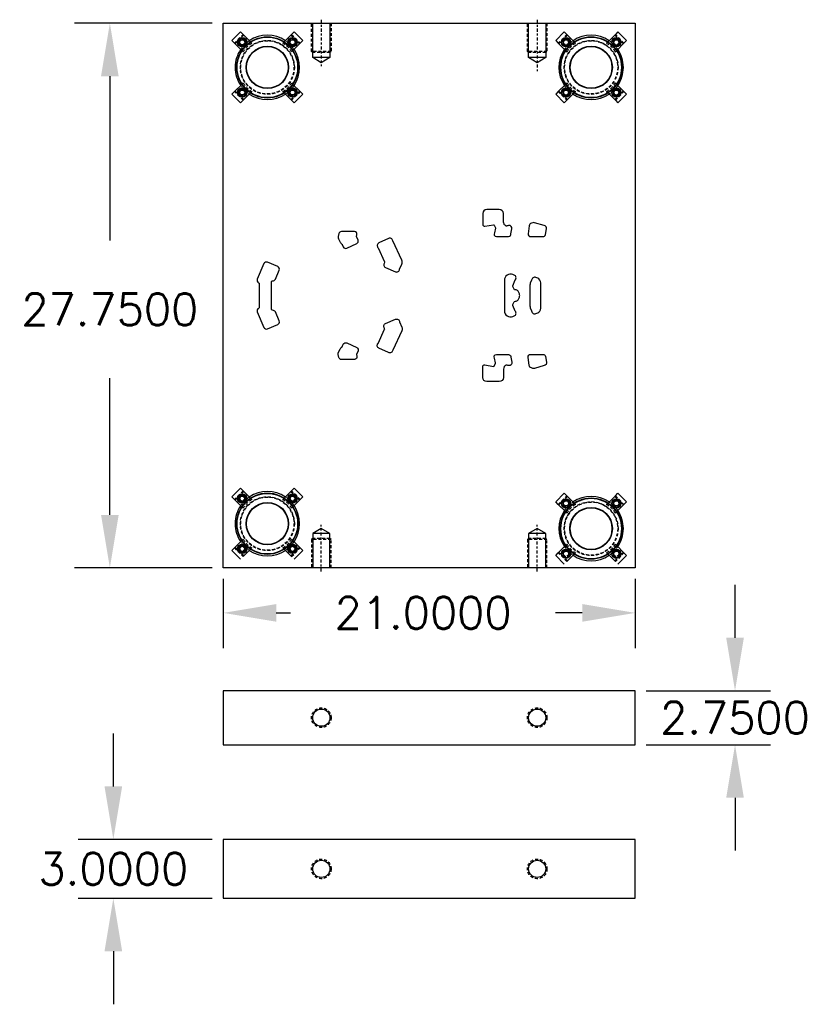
# Model space of a CAD drawing. Header units: inches. Extents: x -77 to 299, y -110 to 144.
# Tile 1 of 256: x -52 to -11, y -99 to -48. Entities that reach past the tile are written whole.
import ezdxf

# ---------------------------------------------------------------- set-up
doc = ezdxf.new("R2010")
doc.units = ezdxf.units.IN
doc.header["$MEASUREMENT"] = 0
doc.linetypes.add('CENTER', pattern=[0.249, 0.156, -0.031, 0.031, -0.031])
doc.linetypes.add('HIDDEN', pattern=[0.225, 0.15, -0.075])
doc.layers.get('DEFPOINTS').update_dxf_attribs({"color": 8})
for name, color, linetype in [('DSS-M-C', 74, 'CENTER'), ('DSS-M-D', 42, 'Continuous'), ('DSS-M-H', 4, 'HIDDEN'), ('DSS-M-S', 53, 'Continuous')]:
    doc.layers.add(name, color=color, linetype=linetype)
doc.styles.get("Standard").update_dxf_attribs({"font": 'txt.shx'})
doc.dimstyles.new('Large', dxfattribs={"dimscale": 9, "dimtxt": 0.18, "dimasz": 0.3, "dimexe": 0.2, "dimexo": 0.0625, "dimgap": 0.3, "dimtad": 0, "dimtih": 1, "dimtoh": 1, "dimdec": 4, "dimzin": 0, "dimdsep": 46, "dimtxsty": 'Standard', "dimcen": 0.09, "dimazin": 0, "dimtfac": 1, "dimtdec": 4, "dimtofl": 0, "dimtmove": 0, "dimatfit": 3, "dimfxl": 0, "dimtolj": 1, "dimtzin": 0, "dimarcsym": 0})

# ---------------------------------------------------------------- blocks, each defined once
blk = doc.blocks.new('*D1482')
at = {"layer": 'DEFPOINTS', "color": 0}
for p in [(-41.183, -48.649), (-46.961, -76.399), (-41.183, -76.399)]:
    blk.add_point(p, dxfattribs=at)
at = {"layer": 'DSS-M-D', "color": 0, "lineweight": -2}
for p, q in [((-41.745, -48.649), (-48.761, -48.649)), ((-46.961, -51.349), (-46.961, -59.718)), ((-46.961, -73.699), (-46.961, -66.738)), ((-41.745, -76.399), (-48.761, -76.399))]:
    blk.add_line(p, q, dxfattribs=at)
at = {"layer": 'DSS-M-D', "color": 0}
for points in [[(-47.411, -51.349), (-46.511, -51.349), (-46.961, -48.649)], [(-47.411, -73.699), (-46.511, -73.699), (-46.961, -76.399)]]:
    blk.add_solid(points, dxfattribs=at)
at = {"layer": 'DSS-M-D', "color": 0, "insert": (-46.961, -63.228), "char_height": 1.62, "attachment_point": 5}
blk.add_mtext('\\A1;27.7500', dxfattribs=at)
blk = doc.blocks.new('*D1483')
at = {"layer": 'DEFPOINTS', "color": 0}
for p in [(-41.183, -76.399), (-20.183, -76.399), (-20.183, -78.694)]:
    blk.add_point(p, dxfattribs=at)
at = {"layer": 'DSS-M-D', "color": 0, "lineweight": -2}
for p, q in [((-41.183, -76.961), (-41.183, -80.494)), ((-20.183, -76.961), (-20.183, -80.494)), ((-38.483, -78.694), (-37.746, -78.694)), ((-22.883, -78.694), (-24.246, -78.694))]:
    blk.add_line(p, q, dxfattribs=at)
at = {"layer": 'DSS-M-D', "color": 0}
for points in [[(-38.483, -78.244), (-38.483, -79.144), (-41.183, -78.694)], [(-22.883, -78.244), (-22.883, -79.144), (-20.183, -78.694)]]:
    blk.add_solid(points, dxfattribs=at)
at = {"layer": 'DSS-M-D', "color": 0, "insert": (-30.996, -78.694), "char_height": 1.62, "attachment_point": 5}
blk.add_mtext('\\A1;21.0000', dxfattribs=at)
blk = doc.blocks.new('*D1484')
at = {"layer": 'DEFPOINTS', "color": 0}
for p in [(-41.183, -90.238), (-46.783, -93.238), (-41.183, -93.238)]:
    blk.add_point(p, dxfattribs=at)
at = {"layer": 'DSS-M-D', "color": 0, "lineweight": -2}
for p, q in [((-46.783, -87.538), (-46.783, -84.838)), ((-41.745, -90.238), (-48.583, -90.238)), ((-41.745, -93.238), (-48.583, -93.238)), ((-46.783, -95.938), (-46.783, -98.638))]:
    blk.add_line(p, q, dxfattribs=at)
at = {"layer": 'DSS-M-D', "color": 0}
for points in [[(-47.233, -87.538), (-46.333, -87.538), (-46.783, -90.238)], [(-47.233, -95.938), (-46.333, -95.938), (-46.783, -93.238)]]:
    blk.add_solid(points, dxfattribs=at)
at = {"layer": 'DSS-M-D', "color": 0, "insert": (-46.783, -91.738), "char_height": 1.62, "attachment_point": 5}
blk.add_mtext('\\A1;3.0000', dxfattribs=at)
blk = doc.blocks.new('*D1485')
at = {"layer": 'DEFPOINTS', "color": 0}
for p in [(-20.183, -82.659), (-15.099, -82.659), (-20.183, -85.409)]:
    blk.add_point(p, dxfattribs=at)
at = {"layer": 'DSS-M-D', "color": 0, "lineweight": -2}
for p, q in [((-15.099, -79.959), (-15.099, -77.259)), ((-19.62, -82.659), (-13.299, -82.659)), ((-19.62, -85.409), (-13.299, -85.409)), ((-15.099, -88.109), (-15.099, -90.809))]:
    blk.add_line(p, q, dxfattribs=at)
at = {"layer": 'DSS-M-D', "color": 0}
for points in [[(-15.549, -79.959), (-14.649, -79.959), (-15.099, -82.659)], [(-15.549, -88.109), (-14.649, -88.109), (-15.099, -85.409)]]:
    blk.add_solid(points, dxfattribs=at)
at = {"layer": 'DSS-M-D', "color": 0, "insert": (-15.099, -84.034), "char_height": 1.62, "attachment_point": 5}
blk.add_mtext('\\A1;2.7500', dxfattribs=at)
blk = doc.blocks.new('dm108939')
at = {"layer": 'DSS-M-H'}
blk.add_circle((0, 0), 0.5, dxfattribs=at)
at = {"layer": 'DSS-M-S'}
blk.add_circle((0, 0), 0.438, dxfattribs=at)

msp = doc.modelspace()

# ---------------------------------------------------------------- linework, layer by layer
at = {"layer": 'DSS-M-C'}
for p, q in [((-36.18288, -48.46856), (-36.18288, -50.84106)), ((-25.18288, -48.46856), (-25.18288, -51.089)), ((-36.18288, -76.57856), (-36.18288, -74.20606)), ((-25.18288, -76.57856), (-25.18288, -74.20606))]:
    msp.add_line(p, q, dxfattribs=at)
at = {"layer": 'DSS-M-H'}
for p, q in [((-40.60624, -49.6636), (-40.16784, -49.22519)), ((-40.58786, -49.68198), (-40.14945, -49.24357)), ((-40.13708, -49.25595), (-40.57549, -49.69435)), ((-39.79656, -49.59646), (-39.72186, -49.67117)), ((-38.14389, -49.67117), (-38.06919, -49.59646)), ((-37.29027, -49.69435), (-37.72867, -49.25595)), ((-37.7163, -49.24357), (-37.27789, -49.68198)), ((-37.69791, -49.22519), (-37.25951, -49.6636)), ((-23.66784, -49.22519), (-24.10624, -49.6636)), ((-23.64945, -49.24357), (-24.08786, -49.68198)), ((-24.07549, -49.69435), (-23.63708, -49.25595)), ((-23.22186, -49.67117), (-23.29656, -49.59646)), ((-21.56919, -49.59646), (-21.64389, -49.67117)), ((-21.22867, -49.25595), (-20.79027, -49.69435)), ((-20.77789, -49.68198), (-21.2163, -49.24357)), ((-20.75951, -49.6636), (-21.19791, -49.22519)), ((-40.16027, -50.10957), (-40.23497, -50.03487)), ((-37.63078, -50.03487), (-37.70549, -50.10957)), ((-35.68288, -50.08606), (-36.68288, -50.08606)), ((-24.68288, -50.08606), (-25.68288, -50.08606)), ((-23.73497, -50.03487), (-23.66027, -50.10957)), ((-21.20549, -50.10957), (-21.13078, -50.03487)), ((-40.16784, -52.57193), (-40.60624, -52.13352)), ((-40.14945, -52.55354), (-40.58786, -52.11513)), ((-40.57549, -52.10276), (-40.13708, -52.54117)), ((-40.23497, -51.76225), (-40.16027, -51.68754)), ((-39.72186, -52.12595), (-39.79656, -52.20065)), ((-38.06919, -52.20065), (-38.14389, -52.12595)), ((-37.72867, -52.54117), (-37.29027, -52.10276)), ((-37.27789, -52.11513), (-37.7163, -52.55354)), ((-37.70549, -51.68754), (-37.63078, -51.76225)), ((-37.25951, -52.13352), (-37.69791, -52.57193)), ((-24.10624, -52.13352), (-23.66784, -52.57193)), ((-24.08786, -52.11513), (-23.64945, -52.55354)), ((-23.63708, -52.54117), (-24.07549, -52.10276)), ((-23.66027, -51.68754), (-23.73497, -51.76225)), ((-23.29656, -52.20065), (-23.22186, -52.12595)), ((-21.64389, -52.12595), (-21.56919, -52.20065)), ((-20.79027, -52.10276), (-21.22867, -52.54117)), ((-21.2163, -52.55354), (-20.77789, -52.11513)), ((-21.13078, -51.76225), (-21.20549, -51.68754)), ((-21.19791, -52.57193), (-20.75951, -52.13352)), ((-40.16784, -72.47519), (-40.60624, -72.9136)), ((-40.14945, -72.49357), (-40.58786, -72.93198)), ((-40.57549, -72.94435), (-40.13708, -72.50595)), ((-37.72867, -72.50595), (-37.29027, -72.94435)), ((-37.27789, -72.93198), (-37.7163, -72.49357)), ((-37.25951, -72.9136), (-37.69791, -72.47519)), ((-24.10624, -73.1636), (-23.66784, -72.72519)), ((-24.08786, -73.18198), (-23.64945, -72.74357)), ((-21.2163, -72.74357), (-20.77789, -73.18198)), ((-21.19791, -72.72519), (-20.75951, -73.1636)), ((-39.72186, -72.92117), (-39.79656, -72.84646)), ((-38.06919, -72.84646), (-38.14389, -72.92117)), ((-23.63708, -72.75595), (-24.07549, -73.19435)), ((-23.29656, -73.09646), (-23.22186, -73.17117)), ((-21.64389, -73.17117), (-21.56919, -73.09646)), ((-20.79027, -73.19435), (-21.22867, -72.75595)), ((-40.23497, -73.28487), (-40.16027, -73.35957)), ((-37.70549, -73.35957), (-37.63078, -73.28487)), ((-23.66027, -73.60957), (-23.73497, -73.53487)), ((-21.13078, -73.53487), (-21.20549, -73.60957)), ((-40.16027, -74.93754), (-40.23497, -75.01225)), ((-37.63078, -75.01225), (-37.70549, -74.93754)), ((-35.68288, -74.96106), (-36.68288, -74.96106)), ((-24.68288, -74.96106), (-25.68288, -74.96106)), ((-23.73497, -75.26225), (-23.66027, -75.18754)), ((-21.20549, -75.18754), (-21.13078, -75.26225)), ((-40.60624, -75.38352), (-40.16784, -75.82193)), ((-40.58786, -75.36513), (-40.14945, -75.80354)), ((-40.13708, -75.79117), (-40.57549, -75.35276)), ((-39.79656, -75.45065), (-39.72186, -75.37595)), ((-38.14389, -75.37595), (-38.06919, -75.45065)), ((-37.29027, -75.35276), (-37.72867, -75.79117)), ((-37.7163, -75.80354), (-37.27789, -75.36513)), ((-37.69791, -75.82193), (-37.25951, -75.38352)), ((-23.66784, -76.07193), (-24.10624, -75.63352)), ((-23.64945, -76.05354), (-24.08786, -75.61513)), ((-24.07549, -75.60276), (-23.63708, -76.04117)), ((-23.22186, -75.62595), (-23.29656, -75.70065)), ((-21.56919, -75.70065), (-21.64389, -75.62595)), ((-21.22867, -76.04117), (-20.79027, -75.60276)), ((-20.77789, -75.61513), (-21.2163, -76.05354)), ((-20.75951, -75.63352), (-21.19791, -76.07193))]:
    msp.add_line(p, q, dxfattribs=at)
for points in [[(-35.68288, -48.64856), (-35.68288, -50.08606), (-35.74538, -50.14856), (-36.62038, -50.14856), (-36.68288, -50.08606), (-36.68288, -48.64856)], [(-24.68288, -48.64856), (-24.68288, -50.08606), (-24.74538, -50.14856), (-25.62038, -50.14856), (-25.68288, -50.08606), (-25.68288, -48.64856)], [(-35.68288, -76.39856), (-35.68288, -74.96106), (-35.74538, -74.89856), (-36.62038, -74.89856), (-36.68288, -74.96106), (-36.68288, -76.39856)], [(-24.68288, -76.39856), (-24.68288, -74.96106), (-24.74538, -74.89856), (-25.62038, -74.89856), (-25.68288, -74.96106), (-25.68288, -76.39856)]]:
    msp.add_lwpolyline(points, dxfattribs=at)
for centre, radius in [((-40.21451, -49.61693), 0.1595), ((-40.21451, -49.61693), 0.15625), ((-40.21451, -49.61693), 0.13297), ((-40.21451, -49.61693), 0.1327), ((-40.21451, -49.61693), 0.13218), ((-40.21451, -49.61693), 0.1285), ((-38.93288, -50.89856), 1.375), ((-38.93288, -50.89856), 1.355), ((-37.65125, -49.61693), 0.1595), ((-37.65125, -49.61693), 0.15625), ((-37.65125, -49.61693), 0.13297), ((-37.65125, -49.61693), 0.1327), ((-37.65125, -49.61693), 0.13218), ((-37.65125, -49.61693), 0.1285), ((-23.71451, -49.61693), 0.1595), ((-23.71451, -49.61693), 0.15625), ((-23.71451, -49.61693), 0.13297), ((-23.71451, -49.61693), 0.1327), ((-23.71451, -49.61693), 0.13218), ((-23.71451, -49.61693), 0.1285), ((-22.43288, -50.89856), 1.375), ((-22.43288, -50.89856), 1.355), ((-21.15125, -49.61693), 0.1595), ((-21.15125, -49.61693), 0.15625), ((-21.15125, -49.61693), 0.13297), ((-21.15125, -49.61693), 0.1327), ((-21.15125, -49.61693), 0.13218), ((-21.15125, -49.61693), 0.1285), ((-40.21451, -52.18019), 0.1595), ((-40.21451, -52.18019), 0.15625), ((-40.21451, -52.18019), 0.13297), ((-40.21451, -52.18019), 0.1327), ((-40.21451, -52.18019), 0.13218), ((-40.21451, -52.18019), 0.1285), ((-37.65125, -52.18019), 0.1595), ((-37.65125, -52.18019), 0.15625), ((-37.65125, -52.18019), 0.13297), ((-37.65125, -52.18019), 0.1327), ((-37.65125, -52.18019), 0.13218), ((-37.65125, -52.18019), 0.1285), ((-23.71451, -52.18019), 0.1595), ((-23.71451, -52.18019), 0.15625), ((-23.71451, -52.18019), 0.13297), ((-23.71451, -52.18019), 0.1327), ((-23.71451, -52.18019), 0.13218), ((-23.71451, -52.18019), 0.1285), ((-21.15125, -52.18019), 0.1595), ((-21.15125, -52.18019), 0.15625), ((-21.15125, -52.18019), 0.13297), ((-21.15125, -52.18019), 0.1327), ((-21.15125, -52.18019), 0.13218), ((-21.15125, -52.18019), 0.1285), ((-40.21451, -72.86693), 0.1595), ((-40.21451, -72.86693), 0.15625), ((-40.21451, -72.86693), 0.13297), ((-40.21451, -72.86693), 0.1327), ((-40.21451, -72.86693), 0.13218), ((-40.21451, -72.86693), 0.1285), ((-37.65125, -72.86693), 0.1595), ((-37.65125, -72.86693), 0.15625), ((-37.65125, -72.86693), 0.13297), ((-37.65125, -72.86693), 0.1327), ((-37.65125, -72.86693), 0.13218), ((-37.65125, -72.86693), 0.1285), ((-38.93288, -74.14856), 1.375), ((-38.93288, -74.14856), 1.355), ((-23.71451, -73.11693), 0.1595), ((-23.71451, -73.11693), 0.15625), ((-23.71451, -73.11693), 0.13297), ((-23.71451, -73.11693), 0.1327), ((-23.71451, -73.11693), 0.13218), ((-23.71451, -73.11693), 0.1285), ((-22.43288, -74.39856), 1.375), ((-22.43288, -74.39856), 1.355), ((-21.15125, -73.11693), 0.1595), ((-21.15125, -73.11693), 0.15625), ((-21.15125, -73.11693), 0.13297), ((-21.15125, -73.11693), 0.1327), ((-21.15125, -73.11693), 0.13218), ((-21.15125, -73.11693), 0.1285), ((-40.21451, -75.43019), 0.1595), ((-40.21451, -75.43019), 0.15625), ((-40.21451, -75.43019), 0.13297), ((-40.21451, -75.43019), 0.1327), ((-40.21451, -75.43019), 0.13218), ((-40.21451, -75.43019), 0.1285), ((-37.65125, -75.43019), 0.1595), ((-37.65125, -75.43019), 0.15625), ((-37.65125, -75.43019), 0.13297), ((-37.65125, -75.43019), 0.1327), ((-37.65125, -75.43019), 0.13218), ((-37.65125, -75.43019), 0.1285), ((-23.71451, -75.68019), 0.1595), ((-23.71451, -75.68019), 0.15625), ((-23.71451, -75.68019), 0.13297), ((-23.71451, -75.68019), 0.1327), ((-23.71451, -75.68019), 0.13218), ((-23.71451, -75.68019), 0.1285), ((-21.15125, -75.68019), 0.1595), ((-21.15125, -75.68019), 0.15625), ((-21.15125, -75.68019), 0.13297), ((-21.15125, -75.68019), 0.1327), ((-21.15125, -75.68019), 0.13218), ((-21.15125, -75.68019), 0.1285)]:
    msp.add_circle(centre, radius, dxfattribs=at)
for centre, start, end in [((-39.24577, -50.58566), 117.501613, 152.498387), ((-38.61998, -50.58566), 27.501613, 62.498387), ((-22.74577, -50.58566), 117.501613, 152.498387), ((-22.11998, -50.58566), 27.501613, 62.498387), ((-39.24577, -51.21145), 207.501613, 242.498387), ((-38.61998, -51.21145), 297.501613, 332.498387), ((-22.74577, -51.21145), 207.501613, 242.498387), ((-22.11998, -51.21145), 297.501613, 332.498387), ((-39.24577, -73.83566), 117.501613, 152.498387), ((-38.61998, -73.83566), 27.501613, 62.498387), ((-22.74577, -74.08566), 117.501613, 152.498387), ((-22.11998, -74.08566), 27.501613, 62.498387), ((-39.24577, -74.46145), 207.501613, 242.498387), ((-38.61998, -74.46145), 297.501613, 332.498387), ((-22.74577, -74.71145), 207.501613, 242.498387), ((-22.11998, -74.71145), 297.501613, 332.498387)]:
    msp.add_arc(centre, 1.031, start, end, dxfattribs=at)
at = {"layer": 'DSS-M-S'}
for p, q in [((-40.73989, -49.52995), (-40.30148, -49.09155)), ((-40.30148, -49.09155), (-40.16784, -49.22519)), ((-37.69791, -49.22519), (-37.56427, -49.09155)), ((-37.56427, -49.09155), (-37.12586, -49.52995)), ((-23.80148, -49.09155), (-24.23989, -49.52995)), ((-23.66784, -49.22519), (-23.80148, -49.09155)), ((-21.06427, -49.09155), (-21.19791, -49.22519)), ((-20.62586, -49.52995), (-21.06427, -49.09155)), ((-40.60624, -49.6636), (-40.73989, -49.52995)), ((-40.23497, -50.03487), (-40.60624, -49.6636)), ((-40.35884, -49.61693), (-40.28668, -49.49193)), ((-40.28668, -49.74193), (-40.35884, -49.61693)), ((-40.28668, -49.49193), (-40.14234, -49.49193)), ((-40.16784, -49.22519), (-39.79656, -49.59646)), ((-40.14234, -49.49193), (-40.07017, -49.61693)), ((-38.06919, -49.59646), (-37.69791, -49.22519)), ((-37.79558, -49.61693), (-37.72341, -49.49193)), ((-37.72341, -49.49193), (-37.57908, -49.49193)), ((-37.25951, -49.6636), (-37.63078, -50.03487)), ((-37.57908, -49.49193), (-37.50691, -49.61693)), ((-37.50691, -49.61693), (-37.57908, -49.74193)), ((-37.12586, -49.52995), (-37.25951, -49.6636)), ((-24.23989, -49.52995), (-24.10624, -49.6636)), ((-24.10624, -49.6636), (-23.73497, -50.03487)), ((-23.78668, -49.49193), (-23.85884, -49.61693)), ((-23.85884, -49.61693), (-23.78668, -49.74193)), ((-23.64234, -49.49193), (-23.78668, -49.49193)), ((-23.29656, -49.59646), (-23.66784, -49.22519)), ((-23.57017, -49.61693), (-23.64234, -49.49193)), ((-21.19791, -49.22519), (-21.56919, -49.59646)), ((-21.22341, -49.49193), (-21.29558, -49.61693)), ((-21.07908, -49.49193), (-21.22341, -49.49193)), ((-21.13078, -50.03487), (-20.75951, -49.6636)), ((-21.00691, -49.61693), (-21.07908, -49.49193)), ((-21.07908, -49.74193), (-21.00691, -49.61693)), ((-20.75951, -49.6636), (-20.62586, -49.52995)), ((-35.74538, -50.39856), (-36.62038, -50.39856)), ((-24.74538, -50.39856), (-25.62038, -50.39856)), ((-40.73989, -52.26716), (-40.60624, -52.13352)), ((-40.60624, -52.13352), (-40.23497, -51.76225)), ((-40.35884, -52.18019), (-40.28668, -52.05519)), ((-37.63078, -51.76225), (-37.25951, -52.13352)), ((-37.57908, -52.05519), (-37.50691, -52.18019)), ((-37.25951, -52.13352), (-37.12586, -52.26716)), ((-24.10624, -52.13352), (-24.23989, -52.26716)), ((-23.73497, -51.76225), (-24.10624, -52.13352)), ((-23.78668, -52.05519), (-23.85884, -52.18019)), ((-20.75951, -52.13352), (-21.13078, -51.76225)), ((-21.00691, -52.18019), (-21.07908, -52.05519)), ((-20.62586, -52.26716), (-20.75951, -52.13352)), ((-40.30148, -52.70557), (-40.73989, -52.26716)), ((-40.28668, -52.30519), (-40.35884, -52.18019)), ((-40.16784, -52.57193), (-40.30148, -52.70557)), ((-40.14234, -52.30519), (-40.28668, -52.30519)), ((-39.79656, -52.20065), (-40.16784, -52.57193)), ((-40.07017, -52.18019), (-40.14234, -52.30519)), ((-37.69791, -52.57193), (-38.06919, -52.20065)), ((-37.72341, -52.30519), (-37.79558, -52.18019)), ((-37.57908, -52.30519), (-37.72341, -52.30519)), ((-37.56427, -52.70557), (-37.69791, -52.57193)), ((-37.50691, -52.18019), (-37.57908, -52.30519)), ((-37.12586, -52.26716), (-37.56427, -52.70557)), ((-24.23989, -52.26716), (-23.80148, -52.70557)), ((-23.85884, -52.18019), (-23.78668, -52.30519)), ((-23.80148, -52.70557), (-23.66784, -52.57193)), ((-23.78668, -52.30519), (-23.64234, -52.30519)), ((-23.66784, -52.57193), (-23.29656, -52.20065)), ((-23.64234, -52.30519), (-23.57017, -52.18019)), ((-21.56919, -52.20065), (-21.19791, -52.57193)), ((-21.29558, -52.18019), (-21.22341, -52.30519)), ((-21.22341, -52.30519), (-21.07908, -52.30519)), ((-21.19791, -52.57193), (-21.06427, -52.70557)), ((-21.07908, -52.30519), (-21.00691, -52.18019)), ((-21.06427, -52.70557), (-20.62586, -52.26716)), ((-40.30148, -72.34155), (-40.73989, -72.77995)), ((-40.28668, -72.74193), (-40.35884, -72.86693)), ((-40.16784, -72.47519), (-40.30148, -72.34155)), ((-40.14234, -72.74193), (-40.28668, -72.74193)), ((-39.79656, -72.84646), (-40.16784, -72.47519)), ((-40.07017, -72.86693), (-40.14234, -72.74193)), ((-37.69791, -72.47519), (-38.06919, -72.84646)), ((-37.72341, -72.74193), (-37.79558, -72.86693)), ((-37.57908, -72.74193), (-37.72341, -72.74193)), ((-37.56427, -72.34155), (-37.69791, -72.47519)), ((-37.50691, -72.86693), (-37.57908, -72.74193)), ((-37.12586, -72.77995), (-37.56427, -72.34155)), ((-24.23989, -73.02995), (-23.80148, -72.59155)), ((-23.80148, -72.59155), (-23.66784, -72.72519)), ((-23.66784, -72.72519), (-23.29656, -73.09646)), ((-21.56919, -73.09646), (-21.19791, -72.72519)), ((-21.19791, -72.72519), (-21.06427, -72.59155)), ((-21.06427, -72.59155), (-20.62586, -73.02995)), ((-40.73989, -72.77995), (-40.60624, -72.9136)), ((-40.60624, -72.9136), (-40.23497, -73.28487)), ((-40.35884, -72.86693), (-40.28668, -72.99193)), ((-37.63078, -73.28487), (-37.25951, -72.9136)), ((-37.57908, -72.99193), (-37.50691, -72.86693)), ((-37.25951, -72.9136), (-37.12586, -72.77995)), ((-24.10624, -73.1636), (-24.23989, -73.02995)), ((-23.73497, -73.53487), (-24.10624, -73.1636)), ((-23.85884, -73.11693), (-23.78668, -72.99193)), ((-23.78668, -73.24193), (-23.85884, -73.11693)), ((-23.78668, -72.99193), (-23.64234, -72.99193)), ((-23.64234, -72.99193), (-23.57017, -73.11693)), ((-21.29558, -73.11693), (-21.22341, -72.99193)), ((-21.22341, -72.99193), (-21.07908, -72.99193)), ((-20.75951, -73.1636), (-21.13078, -73.53487)), ((-21.07908, -72.99193), (-21.00691, -73.11693)), ((-21.00691, -73.11693), (-21.07908, -73.24193)), ((-20.62586, -73.02995), (-20.75951, -73.1636)), ((-35.74538, -74.64856), (-36.62038, -74.64856)), ((-24.74538, -74.64856), (-25.62038, -74.64856)), ((-40.23497, -75.01225), (-40.60624, -75.38352)), ((-37.25951, -75.38352), (-37.63078, -75.01225)), ((-40.60624, -75.38352), (-40.73989, -75.51716)), ((-40.73989, -75.51716), (-40.30148, -75.95557)), ((-40.28668, -75.30519), (-40.35884, -75.43019)), ((-40.35884, -75.43019), (-40.28668, -75.55519)), ((-40.28668, -75.55519), (-40.14234, -75.55519)), ((-40.16784, -75.82193), (-39.79656, -75.45065)), ((-40.14234, -75.55519), (-40.07017, -75.43019)), ((-38.06919, -75.45065), (-37.69791, -75.82193)), ((-37.79558, -75.43019), (-37.72341, -75.55519)), ((-37.72341, -75.55519), (-37.57908, -75.55519)), ((-37.50691, -75.43019), (-37.57908, -75.30519)), ((-37.57908, -75.55519), (-37.50691, -75.43019)), ((-37.56427, -75.95557), (-37.12586, -75.51716)), ((-37.12586, -75.51716), (-37.25951, -75.38352)), ((-24.23989, -75.76716), (-24.10624, -75.63352)), ((-24.10624, -75.63352), (-23.73497, -75.26225)), ((-23.85884, -75.68019), (-23.78668, -75.55519)), ((-23.78668, -75.80519), (-23.85884, -75.68019)), ((-23.29656, -75.70065), (-23.66784, -76.07193)), ((-23.57017, -75.68019), (-23.64234, -75.80519)), ((-21.19791, -76.07193), (-21.56919, -75.70065)), ((-21.22341, -75.80519), (-21.29558, -75.68019)), ((-21.13078, -75.26225), (-20.75951, -75.63352)), ((-21.07908, -75.55519), (-21.00691, -75.68019)), ((-21.00691, -75.68019), (-21.07908, -75.80519)), ((-20.75951, -75.63352), (-20.62586, -75.76716)), ((-23.80148, -76.20557), (-24.23989, -75.76716)), ((-20.62586, -75.76716), (-21.06427, -76.20557)), ((-20.18288, -85.40892), (-20.18288, -82.65892))]:
    msp.add_line(p, q, dxfattribs=at)
at = {"layer": 'DSS-M-S', "linetype": 'Continuous', "lineweight": 25}
for p, q in [((-40.07017, -49.61693), (-40.14234, -49.74193)), ((-37.72341, -49.74193), (-37.79558, -49.61693)), ((-23.64234, -49.74193), (-23.57017, -49.61693)), ((-21.29558, -49.61693), (-21.22341, -49.74193)), ((-40.14234, -49.74193), (-40.28668, -49.74193)), ((-37.57908, -49.74193), (-37.72341, -49.74193)), ((-23.78668, -49.74193), (-23.64234, -49.74193)), ((-21.22341, -49.74193), (-21.07908, -49.74193)), ((-40.28668, -52.05519), (-40.14234, -52.05519)), ((-40.14234, -52.05519), (-40.07017, -52.18019)), ((-37.79558, -52.18019), (-37.72341, -52.05519)), ((-37.72341, -52.05519), (-37.57908, -52.05519)), ((-23.64234, -52.05519), (-23.78668, -52.05519)), ((-23.57017, -52.18019), (-23.64234, -52.05519)), ((-21.22341, -52.05519), (-21.29558, -52.18019)), ((-21.07908, -52.05519), (-21.22341, -52.05519)), ((-40.28668, -72.99193), (-40.14234, -72.99193)), ((-40.14234, -72.99193), (-40.07017, -72.86693)), ((-37.79558, -72.86693), (-37.72341, -72.99193)), ((-37.72341, -72.99193), (-37.57908, -72.99193)), ((-23.64234, -73.24193), (-23.78668, -73.24193)), ((-23.57017, -73.11693), (-23.64234, -73.24193)), ((-21.22341, -73.24193), (-21.29558, -73.11693)), ((-21.07908, -73.24193), (-21.22341, -73.24193)), ((-40.14234, -75.30519), (-40.28668, -75.30519)), ((-40.07017, -75.43019), (-40.14234, -75.30519)), ((-37.72341, -75.30519), (-37.79558, -75.43019)), ((-37.57908, -75.30519), (-37.72341, -75.30519)), ((-23.78668, -75.55519), (-23.64234, -75.55519)), ((-23.64234, -75.55519), (-23.57017, -75.68019)), ((-21.29558, -75.68019), (-21.22341, -75.55519)), ((-21.22341, -75.55519), (-21.07908, -75.55519))]:
    msp.add_line(p, q, dxfattribs=at)
at = {"layer": 'DSS-M-S'}
for points in [[(-41.18288, -48.64856), (-20.18288, -48.64856), (-20.18288, -76.39856), (-41.18288, -76.39856)], [(-20.18288, -85.40892), (-20.18288, -82.65892), (-41.18288, -82.65892), (-41.18288, -85.40892)]]:
    msp.add_lwpolyline(points, close=True, dxfattribs=at)
for points in [[(-35.74538, -48.64856), (-35.74538, -50.39856), (-36.18288, -50.66106), (-36.62038, -50.39856), (-36.62038, -48.64856)], [(-24.74538, -48.64856), (-24.74538, -50.39856), (-25.18288, -50.66106), (-25.62038, -50.39856), (-25.62038, -48.64856)], [(-35.74538, -76.39856), (-35.74538, -74.64856), (-36.18288, -74.38606), (-36.62038, -74.64856), (-36.62038, -76.39856)], [(-24.74538, -76.39856), (-24.74538, -74.64856), (-25.18288, -74.38606), (-25.62038, -74.64856), (-25.62038, -76.39856)], [(-20.18288, -93.23762), (-20.18288, -90.23762), (-41.18288, -90.23762), (-41.18288, -93.23762), (-20.18288, -93.23762), (-20.18288, -90.23762)]]:
    msp.add_lwpolyline(points, dxfattribs=at)
at = {"layer": 'DSS-M-S', "color": 1}
for points in [[(-27.95857, -58.34852), (-27.95857, -58.89637, 0.46630766), (-27.84708, -58.98993), (-27.41255, -58.91331, -0.33945426), (-27.37679, -58.93193), (-27.31163, -59.07166, -0.16325034), (-27.30927, -59.09259), (-27.36087, -59.33355, 0.59770044), (-27.26389, -59.51391), (-26.63776, -59.51391, 0.46255731), (-26.52303, -59.37888), (-26.46971, -59.1299, 0.53219684), (-26.63559, -58.95786), (-26.67756, -58.96527, 0.03055276), (-26.7344, -58.97891), (-26.74745, -58.9829, -0.33078058), (-26.78116, -58.9709, 0.17431714), (-26.84887, -58.92091, -0.34748477), (-26.87022, -58.89044, 0.10204351), (-26.87704, -58.84398), (-26.90127, -58.77738), (-26.90127, -58.34852, 0.41421356), (-27.11127, -58.13852), (-27.74857, -58.13852, 0.41421356)], [(-24.76364, -59.42076), (-24.70912, -59.12793, 0.38987005), (-24.8198, -58.95117), (-25.31988, -58.81391, 0.13320131), (-25.40102, -58.81366), (-25.47483, -58.83344, 0.30617075), (-25.58859, -58.96451), (-25.63922, -59.38247, 0.44998319), (-25.51389, -59.52391), (-24.88776, -59.52391, 0.36127396)], [(-35.30372, -59.63719), (-35.22895, -59.79752, 0.1503733), (-35.13308, -59.90362, -0.1503733), (-35.12125, -59.91671), (-35.0624, -60.0429, 0.41421356), (-34.883, -60.1082), (-34.37865, -59.87302, 0.41421356), (-34.31336, -59.69361), (-34.38529, -59.53936, -0.16325034), (-34.38743, -59.5204), (-34.3672, -59.42593, 0.47744195), (-34.49921, -59.26266), (-35.15244, -59.26266, 0.35369109), (-35.28445, -59.36939), (-35.31688, -59.52086, 0.16325034)], [(-32.95493, -60.83286), (-32.96429, -60.85504, 0.5118018), (-32.90757, -61.1021), (-32.40702, -61.31315, 0.5118018), (-32.19054, -61.1813), (-32.08007, -60.91932, 0.21193155), (-32.08375, -60.72213), (-32.5425, -59.73835, 0.5118018), (-32.76375, -59.61466), (-33.24408, -59.83864, 0.5118018), (-33.29155, -60.08763), (-32.95539, -60.80852, -0.21193155)], [(-39.11123, -64.14776, 0.41421356), (-38.93045, -64.2213), (-38.40549, -63.99995, 0.41421356), (-38.33195, -63.81917), (-38.52532, -63.36057, 0.32524898), (-38.66434, -63.27669, -0.43965219), (-38.7295, -63.21692), (-38.7295, -61.8302, -0.43965219), (-38.66434, -61.77042, 0.32524898), (-38.52532, -61.68655), (-38.33195, -61.22794, 0.41421356), (-38.40549, -61.04717), (-38.93045, -60.82582, 0.41421356), (-39.11123, -60.89936), (-39.44531, -61.69167, 0.40006443), (-39.37788, -61.86969, -0.28842452), (-39.34384, -61.92378), (-39.34384, -63.12333, -0.28842452), (-39.37788, -63.17742, 0.40006443), (-39.44531, -63.35545)], [(-26.35398, -63.5633, 0.5118018), (-26.29726, -63.31625), (-26.41954, -63.02627, -0.21193155), (-26.41863, -62.9776), (-26.35853, -62.84871, -0.33155607), (-26.29541, -62.81471, 0.33155607), (-26.1534, -62.7382), (-26.09026, -62.6028, 0.22169466), (-26.09026, -62.44432), (-26.1534, -62.30891, 0.33155607), (-26.29541, -62.23241, -0.33155607), (-26.35853, -62.1984), (-26.41863, -62.06951, -0.21193155), (-26.41954, -62.02085), (-26.29726, -61.73086, 0.5118018), (-26.35398, -61.48381), (-26.41867, -61.45653, 0.53654889), (-26.85259, -61.74448), (-26.85259, -63.30263, 0.53654889), (-26.41867, -63.59058)], [(-25.55104, -63.05493, 0.10009061), (-25.53171, -63.15055), (-25.46467, -63.30952, 0.51083439), (-25.24407, -63.44342), (-25.15426, -63.40555, 0.3016182), (-24.99955, -63.17243), (-24.99955, -61.87469, 0.3016182), (-25.15426, -61.64157), (-25.24407, -61.6037, 0.51083439), (-25.46467, -61.73759), (-25.53171, -61.89656, 0.10009061), (-25.55104, -61.99218)], [(-32.95493, -64.21426), (-32.96429, -64.19207, -0.5118018), (-32.90757, -63.94502), (-32.40702, -63.73396, -0.5118018), (-32.19054, -63.86581), (-32.08007, -64.12779, -0.21193155), (-32.08375, -64.32499), (-32.5425, -65.30877, -0.5118018), (-32.76375, -65.43246), (-33.24408, -65.20848, -0.5118018), (-33.29155, -64.95948), (-32.95539, -64.23859, 0.21193155)], [(-35.30372, -65.40993), (-35.22895, -65.24959, -0.1503733), (-35.13308, -65.1435, 0.1503733), (-35.12125, -65.1304), (-35.0624, -65.00421, -0.41421356), (-34.883, -64.93892), (-34.37865, -65.1741, -0.41421356), (-34.31336, -65.3535), (-34.38529, -65.50776, 0.16325034), (-34.38743, -65.52672), (-34.3672, -65.62119, -0.47744195), (-34.49921, -65.78446), (-35.15244, -65.78446, -0.35369109), (-35.28445, -65.67773), (-35.31688, -65.52625, -0.16325034)], [(-26.67756, -66.08185, -0.03055276), (-26.7344, -66.0682), (-26.74745, -66.06421, 0.33078058), (-26.78116, -66.07622, -0.17431714), (-26.84887, -66.1262, 0.34748477), (-26.87022, -66.15667, -0.10204351), (-26.87704, -66.20314), (-26.90127, -66.26974), (-26.90127, -66.6986, -0.41421356), (-27.11127, -66.9086), (-27.74857, -66.9086, -0.41421356), (-27.95857, -66.6986), (-27.95857, -66.15074, -0.46630766), (-27.84708, -66.05718), (-27.41255, -66.1338, 0.33945426), (-27.37679, -66.11519), (-27.31163, -65.97545, 0.16325034), (-27.30927, -65.95453), (-27.36087, -65.71356, -0.59770044), (-27.26389, -65.53321), (-26.63776, -65.53321, -0.46255731), (-26.52303, -65.66823), (-26.46971, -65.91722, -0.53219684), (-26.63559, -66.08925)], [(-24.76364, -65.62635), (-24.70912, -65.91919, -0.38987005), (-24.8198, -66.09594), (-25.31988, -66.23321, -0.13320131), (-25.40102, -66.23346), (-25.47483, -66.21368, -0.30617075), (-25.58859, -66.0826), (-25.63922, -65.66464, -0.44998319), (-25.51389, -65.52321), (-24.88776, -65.52321, -0.36127396)]]:
    msp.add_lwpolyline(points, format="xyb", close=True, dxfattribs=at)
at = {"layer": 'DSS-M-S'}
for centre, radius in [((-38.93288, -50.89856), 1.5625), ((-38.93288, -50.89856), 1.5425), ((-40.21451, -49.61693), 0.23438), ((-40.21451, -49.61693), 0.20312), ((-37.65125, -49.61693), 0.23438), ((-37.65125, -49.61693), 0.20313), ((-22.43288, -50.89856), 1.5625), ((-22.43288, -50.89856), 1.5425), ((-23.71451, -49.61693), 0.23438), ((-23.71451, -49.61693), 0.20313), ((-21.15125, -49.61693), 0.23438), ((-21.15125, -49.61693), 0.20312), ((-38.93288, -50.89856), 1.0825), ((-38.93288, -50.89856), 1.0825), ((-38.93288, -50.89856), 1.0625), ((-22.43288, -50.89856), 1.0825), ((-22.43288, -50.89856), 1.0825), ((-22.43288, -50.89856), 1.0625), ((-40.21451, -52.18019), 0.23438), ((-40.21451, -52.18019), 0.20313), ((-37.65125, -52.18019), 0.23438), ((-37.65125, -52.18019), 0.20312), ((-23.71451, -52.18019), 0.23438), ((-23.71451, -52.18019), 0.20312), ((-21.15125, -52.18019), 0.23438), ((-21.15125, -52.18019), 0.20313), ((-38.93288, -74.14856), 1.5625), ((-38.93288, -74.14856), 1.5425), ((-40.21451, -72.86693), 0.23438), ((-40.21451, -72.86693), 0.20313), ((-37.65125, -72.86693), 0.23438), ((-37.65125, -72.86693), 0.20312), ((-38.93288, -74.14856), 1.0825), ((-38.93288, -74.14856), 1.0825), ((-38.93288, -74.14856), 1.0625), ((-22.43288, -74.39856), 1.5625), ((-22.43288, -74.39856), 1.5425), ((-23.71451, -73.11693), 0.23438), ((-23.71451, -73.11693), 0.20312), ((-21.15125, -73.11693), 0.23438), ((-21.15125, -73.11693), 0.20313), ((-22.43288, -74.39856), 1.0825), ((-22.43288, -74.39856), 1.0825), ((-22.43288, -74.39856), 1.0625), ((-40.21451, -75.43019), 0.23438), ((-40.21451, -75.43019), 0.20312), ((-37.65125, -75.43019), 0.23438), ((-37.65125, -75.43019), 0.20313), ((-23.71451, -75.68019), 0.23438), ((-23.71451, -75.68019), 0.20313), ((-21.15125, -75.68019), 0.23438), ((-21.15125, -75.68019), 0.20312)]:
    msp.add_circle(centre, radius, dxfattribs=at)
at = {"layer": 'DSS-M-S', "linetype": 'HIDDEN', "lineweight": 18}
for centre, start, end in [((-38.93288, -50.89856), 124.114224, 145.885776), ((-38.93288, -50.89856), 34.114224, 55.885776), ((-22.43288, -50.89856), 124.114224, 145.885776), ((-22.43288, -50.89856), 34.114224, 55.885776), ((-38.93288, -50.89856), 214.114224, 235.885776), ((-38.93288, -50.89856), 304.114224, 325.885776), ((-22.43288, -50.89856), 214.114224, 235.885776), ((-22.43288, -50.89856), 304.114224, 325.885776), ((-38.93288, -74.14856), 124.114224, 145.885776), ((-38.93288, -74.14856), 34.114224, 55.885776), ((-22.43288, -74.39856), 124.114224, 145.885776), ((-22.43288, -74.39856), 34.114224, 55.885776), ((-38.93288, -74.14856), 214.114224, 235.885776), ((-38.93288, -74.14856), 304.114224, 325.885776), ((-22.43288, -74.39856), 214.114224, 235.885776), ((-22.43288, -74.39856), 304.114224, 325.885776)]:
    msp.add_arc(centre, 1.6415, start, end, dxfattribs=at)
at = {"layer": 'DSS-M-S', "linetype": 'Continuous', "lineweight": 25}
for centre, start, end in [((-38.93288, -50.89856), 55.885776, 124.114224), ((-22.43288, -50.89856), 55.885776, 124.114224), ((-38.93288, -50.89856), 145.885776, 180), ((-22.43288, -50.89856), 0, 34.114224), ((-38.93288, -50.89856), 180, 214.114224), ((-22.43288, -50.89856), 325.885776, 0), ((-38.93288, -50.89856), 235.885776, 304.114224), ((-22.43288, -50.89856), 235.885776, 304.114224), ((-38.93288, -74.14856), 55.885776, 124.114224), ((-38.93288, -74.14856), 145.885776, 180), ((-22.43288, -74.39856), 55.885776, 124.114224), ((-22.43288, -74.39856), 0, 34.114224), ((-38.93288, -74.14856), 180, 214.114224), ((-22.43288, -74.39856), 325.885776, 0), ((-38.93288, -74.14856), 235.885776, 304.114224), ((-22.43288, -74.39856), 235.885776, 304.114224)]:
    msp.add_arc(centre, 1.6415, start, end, dxfattribs=at)
at = {"layer": 'DSS-M-S'}
for centre, start, end in [((-38.93288, -50.89856), 325.885776, 34.114224), ((-22.43288, -50.89856), 145.885776, 214.114224), ((-38.93288, -74.14856), 325.885776, 34.114224), ((-22.43288, -74.39856), 145.885776, 214.114224)]:
    msp.add_arc(centre, 1.6415, start, end, dxfattribs=at)

# ---------------------------------------------------------------- block references
for p in [(-36.18288, -84.03392), (-25.18288, -84.03392), (-36.18288, -91.73762), (-25.18288, -91.73762)]:
    msp.add_blockref('dm108939', p)

# ---------------------------------------------------------------- dimensions: what is measured, and where the dimension line sits
at = {"layer": 'DSS-M-D'}
for base, p1, p2, picture, middle in [((-46.96111, -76.39856), (-41.18288, -48.64856), (-41.18288, -76.39856), '*D1482', (-46.96111, -63.22816)), ((-15.09902, -82.65892), (-20.18288, -85.40892), (-20.18288, -82.65892), '*D1485', (-15.09902, -84.03392)), ((-46.78343, -93.23762), (-41.18288, -90.23762), (-41.18288, -93.23762), '*D1484', (-46.78343, -91.73762))]:
    dim = msp.add_linear_dim(base=base, p1=p1, p2=p2, angle=90, dimstyle='Large', dxfattribs=at)
    dim.commit()
    dim.dimension.update_dxf_attribs({"geometry": picture, "text_midpoint": middle, "dimtype": 160})
dim = msp.add_linear_dim(base=(-20.18288, -78.69439), p1=(-41.18288, -76.39856), p2=(-20.18288, -76.39856), dimstyle='Large', dxfattribs=at)
dim.commit()
dim.dimension.update_dxf_attribs({"geometry": '*D1483', "text_midpoint": (-30.99616, -78.69439), "dimtype": 160})

doc.saveas('drawing.dxf')
